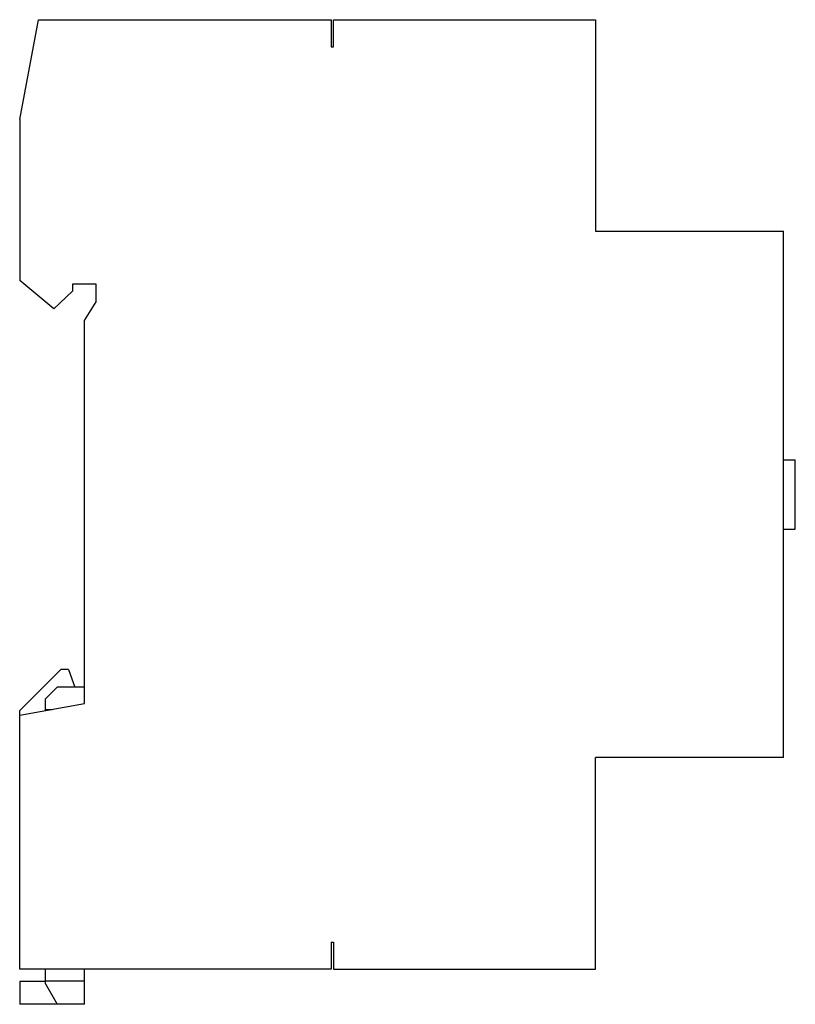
# Model space of a CAD drawing. Header units: millimetres. Extents: x 9.7 to 75.7, y 17 to 100.8.
import ezdxf

# ---------------------------------------------------------------- set-up
doc = ezdxf.new("R2010")
doc.units = ezdxf.units.MM
doc.header["$LTSCALE"] = 7.657768
doc.layers.get('0').update_dxf_attribs({"linetype": 'CONTINUOUS'})

msp = doc.modelspace()

# ---------------------------------------------------------------- linework, layer by layer
at = {"color": 7, "linetype": 'Continuous'}
for p, q in [((9.683, 92.282), (11.283, 100.782)), ((11.283, 100.782), (36.183, 100.782)), ((36.183, 100.782), (36.183, 98.482)), ((36.383, 98.482), (36.383, 100.782)), ((36.383, 100.782), (58.683, 100.782)), ((58.683, 100.782), (58.683, 82.782)), ((36.183, 98.482), (36.383, 98.482)), ((9.683, 92.282), (9.683, 78.582)), ((58.683, 82.782), (74.683, 82.782)), ((74.683, 37.982), (74.683, 82.782)), ((12.583, 76.182), (9.683, 78.582)), ((14.183, 78.282), (14.183, 77.682)), ((16.183, 78.282), (14.183, 78.282)), ((16.183, 76.782), (16.183, 78.282)), ((14.183, 77.682), (12.583, 76.182)), ((15.183, 75.182), (16.183, 76.782)), ((15.183, 42.582), (15.183, 75.182)), ((74.683, 63.332), (75.683, 63.332)), ((75.683, 57.433), (75.683, 63.332)), ((74.683, 57.432), (75.683, 57.432)), ((9.683, 41.982), (13.183, 45.482)), ((13.837, 45.482), (13.183, 45.482)), ((13.837, 45.482), (14.383, 43.982)), ((11.883, 42.982), (12.883, 43.982)), ((15.183, 43.982), (12.883, 43.982)), ((11.883, 41.982), (11.883, 42.982)), ((9.683, 41.582), (15.183, 42.582)), ((9.683, 19.982), (9.683, 41.982)), ((11.883, 42.084), (12.444, 42.084)), ((74.683, 37.982), (58.683, 37.982)), ((58.683, 19.982), (58.683, 37.982)), ((36.183, 22.282), (36.383, 22.282)), ((36.183, 22.282), (36.183, 19.982)), ((36.383, 22.282), (36.383, 19.982)), ((36.183, 19.982), (9.683, 19.982)), ((11.883, 18.714), (11.883, 19.982)), ((15.183, 16.982), (15.183, 19.982)), ((36.383, 19.982), (58.683, 19.982)), ((11.883, 18.924), (9.683, 18.924)), ((9.683, 18.924), (9.683, 16.982)), ((11.883, 18.982), (15.183, 18.982)), ((11.883, 18.714), (12.883, 16.982)), ((15.183, 16.982), (9.683, 16.982))]:
    msp.add_line(p, q, dxfattribs=at)

doc.saveas('drawing.dxf')
